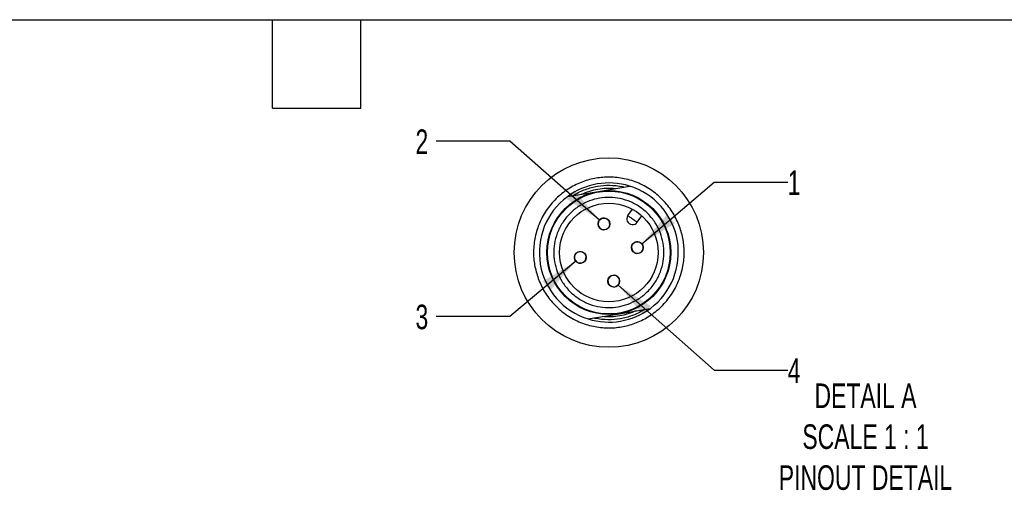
# Model space of a CAD drawing. Header units: millimetres. Extents: x 13 to 546, y 13 to 419.
# Tile 16 of 20: x 228 to 398, y 338 to 419. Entities that reach past the tile are written whole.
import ezdxf

# ---------------------------------------------------------------- set-up
doc = ezdxf.new("R2010")
doc.units = ezdxf.units.MM
doc.header["$LTSCALE"] = 2
doc.linetypes.add('SLD-Solid', pattern=[0])
doc.layers.add('DIMENSIONS', color=140, linetype='SLD-Solid', lineweight=25)
doc.layers.add('TEXT', color=140, linetype='SLD-Solid', lineweight=25)
doc.layers.add('SLD-DEFPOINTS', color=7, linetype='Continuous')
doc.styles.add('SLDTEXTSTYLE0', font='TXT', dxfattribs={"width": 0.7})
doc.dimstyles.new('SLDDIMSTYLE6', dxfattribs={"dimtxt": 4.316016, "dimasz": 6.604, "dimexe": 0, "dimexo": 0.0625, "dimgap": 1.079004, "dimtad": 0, "dimtih": 1, "dimtoh": 1, "dimlfac": 0.5, "dimrnd": 1e-09, "dimzin": 12, "dimdsep": 46, "dimtxsty": 'SLDTEXTSTYLE0', "dimsah": 1, "dimcen": 0, "dimadec": 0, "dimazin": 3, "dimtfac": 1, "dimtofl": 0, "dimtmove": 0, "dimatfit": 3, "dimfxl": 0, "dimfrac": 2, "dimtolj": 1, "dimtzin": 12, "dimarcsym": 0})

# ---------------------------------------------------------------- blocks, each defined once
blk = doc.blocks.new('_D_14')
at = {"layer": 'DIMENSIONS'}
for p, q in [((335.52, 380.47), (348, 391.08)), ((348, 391.08), (360.7, 391.08))]:
    blk.add_line(p, q, dxfattribs=at)
blk.add_solid([(335.52, 380.47), (341.21, 383.97), (339.9, 385.52)], dxfattribs=at)
at = {"layer": 'DIMENSIONS', "insert": (360.7, 393.11), "char_height": 4.23, "attachment_point": 1, "style": 'SLDTEXTSTYLE0'}
blk.add_mtext('1', dxfattribs=at)
blk = doc.blocks.new('_D_15')
at = {"layer": 'DIMENSIONS'}
for p, q in [((312.73, 398.15), (300.03, 398.15)), ((328.21, 384.56), (312.73, 398.15))]:
    blk.add_line(p, q, dxfattribs=at)
blk.add_solid([(328.21, 384.56), (323.91, 389.68), (322.57, 388.16)], dxfattribs=at)
at = {"layer": 'DIMENSIONS', "insert": (296.44, 400.18), "char_height": 4.23, "attachment_point": 1, "style": 'SLDTEXTSTYLE0'}
blk.add_mtext('2', dxfattribs=at)
blk = doc.blocks.new('_D_16')
at = {"layer": 'DIMENSIONS'}
for p, q in [((324.11, 377.46), (312.73, 367.94)), ((312.73, 367.94), (300.03, 367.94))]:
    blk.add_line(p, q, dxfattribs=at)
blk.add_solid([(324.11, 377.46), (318.39, 374), (319.7, 372.45)], dxfattribs=at)
at = {"layer": 'DIMENSIONS', "insert": (296.44, 369.97), "char_height": 4.23, "attachment_point": 1, "style": 'SLDTEXTSTYLE0'}
blk.add_mtext('3', dxfattribs=at)
blk = doc.blocks.new('_D_17')
at = {"layer": 'DIMENSIONS'}
for p, q in [((331.43, 373.36), (348, 358.68)), ((348, 358.68), (360.7, 358.68))]:
    blk.add_line(p, q, dxfattribs=at)
blk.add_solid([(331.43, 373.36), (335.7, 368.22), (337.04, 369.74)], dxfattribs=at)
at = {"layer": 'DIMENSIONS', "insert": (360.7, 360.71), "char_height": 4.23, "attachment_point": 1, "style": 'SLDTEXTSTYLE0'}
blk.add_mtext('4', dxfattribs=at)

msp = doc.modelspace()

# ---------------------------------------------------------------- linework, layer by layer
for p, q in [((322.655, 388.591), (328.009, 389.509)), ((328.009, 389.509), (333.363, 390.428)), ((333.101, 385.338), (333.875, 386.433)), ((334.734, 384.183), (335.508, 385.278)), ((331.627, 368.417), (336.981, 369.336)), ((326.273, 367.499), (331.627, 368.417))]:
    msp.add_line(p, q)
at = {"flags": 128}
for points in [[(333.101, 385.338), (333.117, 385.327), (333.163, 385.294), (333.239, 385.24), (333.34, 385.169), (333.464, 385.081), (333.605, 384.981), (333.758, 384.873), (333.918, 384.76)], [(333.918, 384.76), (334.077, 384.648), (334.23, 384.539), (334.371, 384.44), (334.495, 384.352), (334.597, 384.28), (334.672, 384.227), (334.718, 384.194), (334.734, 384.183)]]:
    msp.add_lwpolyline(points, dxfattribs=at)
for centre, radius in [((329.818, 378.963), 10.7), ((329.818, 378.963), 10.6), ((329.818, 378.963), 8.5), ((328.973, 383.891), 1.02), ((334.746, 379.809), 1.02), ((324.89, 378.118), 1.02), ((330.664, 374.035), 1.02)]:
    msp.add_circle(centre, radius)
for centre, radius, start, end in [((329.818, 378.963), 12, 72.81673, 126.64987), ((329.818, 378.963), 12, 306.64987, 72.81674), ((329.818, 378.963), 12, 126.64987, 252.81674), ((328.973, 383.891), 1, 99.73334, 279.73335), ((328.973, 383.891), 1, 279.73334, 99.73335), ((333.918, 384.76), 1, 144.7332, 324.7333), ((334.746, 379.809), 1, 9.73321, 189.73343), ((324.89, 378.118), 1, 9.73335, 189.73326), ((334.746, 379.809), 1, 189.73321, 9.73343), ((324.89, 378.118), 1, 189.73331, 9.73329), ((330.664, 374.035), 1, 99.7331, 279.73337), ((330.664, 374.035), 1, 279.7331, 99.73338), ((329.818, 378.963), 12, 252.81675, 306.64986)]:
    msp.add_arc(centre, radius, start, end)
for points, knots in [([(317.619, 374.471), (317.385, 375.229), (316.915, 376.747), (316.748, 379.184), (317.018, 381.687), (317.816, 384.188), (319.128, 386.523), (320.603, 388.208), (321.959, 389.347), (323.379, 390.313), (325.255, 391.219), (327.608, 391.848), (330.037, 392.039), (332.543, 391.762), (335.043, 390.966), (337.378, 389.653), (339.063, 388.178), (340.202, 386.822), (341.167, 385.403), (342.073, 383.527), (342.703, 381.174), (342.894, 378.745), (342.617, 376.239), (341.821, 373.738), (340.508, 371.404), (339.033, 369.718), (337.677, 368.58), (336.257, 367.614), (334.382, 366.708), (332.028, 366.079), (329.599, 365.888), (327.094, 366.165), (324.593, 366.961), (322.259, 368.273), (320.572, 369.748), (319.437, 371.105), (318.459, 372.521), (317.952, 373.697), (317.619, 374.471)], [0, 0, 0, 0, 0.0291242, 0.05824839, 0.08911712, 0.12126917, 0.15410355, 0.18693793, 0.20302814, 0.21913125, 0.24999998, 0.2791242, 0.30824838, 0.33911711, 0.37126915, 0.40410357, 0.43693789, 0.45302816, 0.46913127, 0.49999999, 0.52912418, 0.55824838, 0.58911711, 0.62126917, 0.65410353, 0.68693791, 0.70302812, 0.71913131, 0.74999999, 0.77912421, 0.80824839, 0.83911712, 0.87126916, 0.90410354, 0.93693794, 0.95302814, 0.96913128, 1, 1, 1, 1]), ([(323.594, 388.752), (323.658, 388.792), (324.356, 389.23), (325.747, 389.898), (327.846, 390.461), (330.013, 390.63), (331.546, 390.463), (332.351, 390.283), (332.425, 390.267)], [0, 0, 0, 0, 0.0246947, 0.2692591, 0.5000021, 0.7307454, 0.9753096, 1, 1, 1, 1]), ([(325.099, 389.01), (325.566, 389.208), (326.485, 389.596), (327.937, 389.931), (329.417, 390.099), (330.413, 390.039), (330.92, 390.009)], [0, 0, 0, 0, 0.2546034, 0.4999982, 0.7453339, 1, 1, 1, 1]), ([(333.151, 370.066), (332.58, 369.887), (331.439, 369.531), (329.639, 369.41), (327.811, 369.616), (326, 370.192), (324.294, 371.151), (323.062, 372.229), (322.23, 373.22), (321.535, 374.244), (320.866, 375.611), (320.401, 377.348), (320.261, 379.141), (320.472, 380.971), (321.047, 382.782), (322.006, 384.487), (323.084, 385.719), (324.075, 386.551), (325.098, 387.247), (326.465, 387.915), (328.202, 388.381), (329.996, 388.521), (331.826, 388.31), (333.636, 387.735), (335.342, 386.775), (336.574, 385.697), (337.406, 384.707), (338.102, 383.683), (338.77, 382.316), (339.236, 380.579), (339.376, 378.786), (339.165, 376.956), (338.59, 375.145), (337.63, 373.44), (336.552, 372.207), (335.561, 371.377), (334.541, 370.673), (333.699, 370.305), (333.151, 370.066)], [0, 0, 0, 0, 0.0300022, 0.0599955, 0.0899976, 0.1221484, 0.1549814, 0.1878145, 0.2039017, 0.2200065, 0.2499954, 0.2800021, 0.309991, 0.3399976, 0.3721484, 0.4049814, 0.4378145, 0.4539017, 0.4700066, 0.4999954, 0.5300021, 0.559991, 0.5899976, 0.6221483, 0.6549814, 0.6878145, 0.7039016, 0.7200065, 0.7499954, 0.7800021, 0.8099909, 0.8399976, 0.8721484, 0.9049815, 0.9378145, 0.9539017, 0.9700065, 1, 1, 1, 1]), ([(336.043, 369.175), (335.979, 369.135), (335.28, 368.697), (333.89, 368.029), (331.79, 367.466), (329.624, 367.297), (328.09, 367.463), (327.285, 367.644), (327.212, 367.66)], [0, 0, 0, 0, 0.0246944, 0.2692589, 0.5000023, 0.7307453, 0.9753096, 1, 1, 1, 1]), ([(334.538, 368.917), (334.07, 368.719), (333.151, 368.33), (331.7, 367.996), (330.219, 367.828), (329.224, 367.888), (328.716, 367.918)], [0, 0, 0, 0, 0.2546039, 0.4999982, 0.7453339, 1, 1, 1, 1])]:
    msp.add_open_spline(points, degree=3, knots=knots)
at = {"layer": 'SLD-DEFPOINTS'}
msp.add_circle((329.818, 378.963), 16.339, dxfattribs=at)
at = {"layer": 'TEXT'}
for p, q in [((12.7, 419.1), (546.1, 419.1)), ((271.78, 403.86), (271.78, 419.1)), ((287.02, 403.86), (287.02, 419.1)), ((271.78, 403.86), (287.02, 403.86))]:
    msp.add_line(p, q, dxfattribs=at)

# ---------------------------------------------------------------- texts
at = {"layer": 'TEXT', "insert": (374.128, 356.386), "char_height": 4.23333, "attachment_point": 2, "style": 'SLDTEXTSTYLE0'}
msp.add_mtext('DETAIL A^JSCALE 1 : 1^JPINOUT DETAIL', dxfattribs=at)

# ---------------------------------------------------------------- dimensions: what is measured, and where the dimension line sits
at = {"layer": 'DIMENSIONS'}
for p1, p2, text, picture, middle in [((329.739, 383.218), (328.206, 384.564), '2', '_D_15', (298.235, 398.15)), ((333.969, 379.148), (335.523, 380.469), '1', '_D_14', (362.495, 391.079)), ((325.672, 378.773), (324.108, 377.463), '3', '_D_16', (298.235, 367.942)), ((329.9, 374.712), (331.427, 373.359), '4', '_D_17', (362.495, 358.682))]:
    dim = msp.add_diameter_dim_2p(p1=p1, p2=p2, text=text, dimstyle='SLDDIMSTYLE6', override={"dimpost": '<>'}, dxfattribs=at)
    dim.commit()
    dim.dimension.update_dxf_attribs({"geometry": picture, "text_midpoint": middle, "dimtype": 163})

doc.saveas('drawing.dxf')
